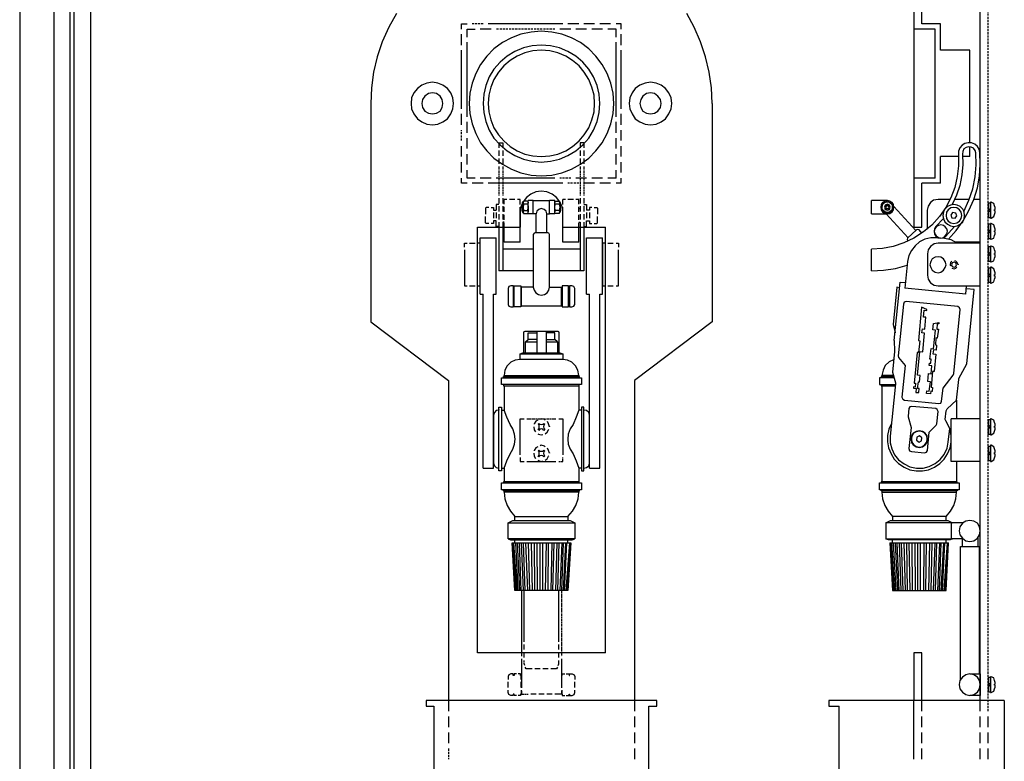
# Model space of a CAD drawing. Header units: millimetres. Extents: x 104 to 1497, y 83 to 1159.
# Tile 2 of 6: x 104 to 692, y 443 to 886. Entities that reach past the tile are written whole.
import ezdxf

# ---------------------------------------------------------------- set-up
doc = ezdxf.new("R2010")
doc.units = ezdxf.units.MM
doc.header["$MEASUREMENT"] = 0
for name, pattern in [('0.592667 0.338667', [0.931333, 0.592667, -0.338667]), ('0.635 0.296333', [0.931333, 0.635, -0.296333]), ('1.22767 0.635', [1.862667, 1.227667, -0.635])]:
    doc.linetypes.add(name, pattern=pattern)
doc.layers.add('Default', color=18, linetype='Continuous', true_color=0x000000)

msp = doc.modelspace()

# ---------------------------------------------------------------- linework, layer by layer
at = {"layer": 'Default', "color": 7, "lineweight": 25}
for points in [[(104.12, 1159.4), (104.12, 83.38)], [(124.56, 1107.65), (124.56, 137.75)], [(134.13, 1107.65), (134.13, 137.75)], [(136.52, 1107.65), (136.52, 137.75)], [(146.31, 1107.65), (146.31, 137.75)], [(638, 938.24), (638, 762.31), (642.78, 762.31), (642.78, 788.63)], [(642.78, 883.88), (642.78, 934.98)], [(677.57, 473.3), (677.57, 934.98)], [(328.98, 889.96), (324.41, 881.7), (320.5, 873), (317.45, 864.09), (315.28, 854.95), (314.19, 845.6), (313.75, 836.25)], [(517.52, 836.25), (517.08, 845.6), (515.78, 854.95), (513.61, 864.09), (510.56, 873), (506.86, 881.7), (502.3, 889.96)], [(367.9, 880.61), (367.9, 883.88), (371.17, 883.88)], [(428.36, 883.88), (383.78, 883.88)], [(437.93, 883.88), (431.4, 883.88)], [(447.28, 883.88), (440.97, 883.88)], [(456.85, 883.88), (450.54, 883.88)], [(463.15, 883.88), (460.11, 883.88)], [(463.15, 880.61), (463.15, 883.88)], [(653.87, 883.88), (642.78, 883.88)], [(653.87, 868), (653.87, 883.88)], [(367.9, 871.04), (367.9, 877.57)], [(371.17, 875.83), (371.17, 880.61), (375.95, 880.61)], [(385.52, 880.61), (378.99, 880.61)], [(433.14, 880.61), (426.62, 880.61)], [(442.49, 880.61), (436.19, 880.61)], [(452.06, 880.61), (445.76, 880.61)], [(460.11, 880.61), (455.32, 880.61)], [(460.11, 875.83), (460.11, 880.61)], [(463.15, 871.04), (463.15, 877.57)], [(650.61, 880.61), (638, 880.61)], [(650.61, 791.67), (650.61, 880.61)], [(371.17, 828.2), (371.17, 872.78)], [(460.11, 828.2), (460.11, 872.78)], [(367.9, 832.99), (367.9, 868)], [(463.15, 832.99), (463.15, 868)], [(671.27, 868), (653.87, 868)], [(671.27, 812.76), (671.27, 868)], [(313.75, 836.25), (313.75, 705.77), (360.07, 670.76)], [(517.52, 836.25), (517.52, 705.77), (471.2, 670.76)], [(367.9, 823.42), (367.9, 829.94)], [(463.15, 823.42), (463.15, 829.94)], [(371.17, 818.64), (371.17, 825.16)], [(460.11, 818.64), (460.11, 825.16)], [(463.15, 814.07), (463.15, 820.38)], [(371.17, 809.28), (371.17, 815.59)], [(390.08, 812.76), (392.48, 812.76)], [(390.08, 812.76), (390.08, 809.72)], [(392.48, 812.76), (392.48, 809.72)], [(440.97, 812.76), (438.8, 812.76)], [(438.8, 812.76), (438.8, 809.72)], [(440.97, 812.76), (440.97, 809.72)], [(460.11, 809.28), (460.11, 815.59)], [(658.65, 755.14), (663.22, 760.35), (667.35, 766.23), (670.83, 772.32), (673.66, 778.84), (675.83, 785.8), (677.14, 792.76), (677.57, 799.72), (677.36, 806.89), (676.92, 808.85), (675.83, 810.59), (674.31, 811.89), (672.36, 812.76), (670.4, 812.76), (668.44, 812.33), (666.7, 811.24), (665.4, 809.72), (664.53, 807.76), (664.53, 805.81), (664.53, 799.06), (663.87, 792.54), (662.35, 786.02), (659.96, 779.93), (656.92, 774.06), (653.22, 768.62), (648.65, 763.62), (643.65, 759.48), (638, 755.79), (631.91, 752.96), (625.6, 750.79), (619.29, 749.7), (612.55, 749.26)], [(367.9, 804.5), (367.9, 810.81)], [(371.17, 799.72), (371.17, 806.02)], [(390.08, 808.2), (390.08, 804.94)], [(392.48, 808.2), (392.48, 804.94)], [(438.8, 808.2), (438.8, 804.94)], [(440.97, 808.2), (440.97, 804.94)], [(460.11, 799.72), (460.11, 806.02)], [(463.15, 804.5), (463.15, 810.81)], [(667.79, 771.66), (670.83, 778.4), (673.23, 785.15), (674.53, 792.32), (675.18, 799.5), (674.96, 806.68), (674.53, 808.2), (673.44, 809.5), (672.14, 810.15), (670.62, 810.37), (669.09, 809.94), (667.79, 809.07), (667.14, 807.54), (666.92, 806.02), (667.14, 799.72), (666.48, 793.63), (665.4, 787.32), (663.44, 781.45), (660.83, 775.79)], [(671.27, 804.5), (671.27, 810.37)], [(367.9, 794.93), (367.9, 801.24)], [(390.08, 803.41), (390.08, 800.15)], [(392.48, 803.41), (392.48, 800.15)], [(438.8, 803.41), (438.8, 800.15)], [(440.97, 803.41), (440.97, 800.15)], [(463.15, 794.93), (463.15, 801.24)], [(664.53, 804.5), (653.87, 804.5)], [(653.87, 788.63), (653.87, 804.5)], [(671.27, 804.5), (666.92, 804.5)], [(371.17, 791.67), (371.17, 796.45)], [(460.11, 791.67), (460.11, 796.45)], [(371.17, 788.63), (367.9, 788.63), (367.9, 791.67)], [(375.95, 791.67), (371.17, 791.67)], [(380.73, 788.63), (374.21, 788.63)], [(385.52, 791.67), (378.99, 791.67)], [(428.36, 788.63), (383.78, 788.63)], [(423.57, 791.67), (388.56, 791.67)], [(442.49, 791.67), (436.19, 791.67)], [(447.28, 788.63), (440.97, 788.63)], [(452.06, 791.67), (445.76, 791.67)], [(456.85, 788.63), (450.54, 788.63)], [(460.11, 791.67), (455.32, 791.67)], [(463.15, 788.63), (460.11, 788.63)], [(463.15, 788.63), (463.15, 791.67)], [(650.61, 791.67), (638, 791.67)], [(653.87, 788.63), (642.78, 788.63)], [(428.36, 762.31), (428.36, 771.01), (427.92, 774.49), (426.62, 777.53), (424.66, 780.14), (422.05, 782.1), (418.79, 783.41), (415.53, 783.84), (412.27, 783.41), (409.22, 782.1), (406.61, 780.14), (404.65, 777.53), (403.35, 774.49), (402.92, 771.01), (402.92, 762.31)], [(390.08, 779.71), (390.08, 776.45)], [(392.48, 779.71), (392.48, 776.45)], [(393.35, 776.01), (393.35, 778.84)], [(394.87, 778.84), (393.35, 778.84)], [(399.65, 778.84), (396.61, 778.84)], [(402.92, 778.84), (401.39, 778.84)], [(402.92, 775.79), (402.92, 778.84)], [(407.48, 776.01), (407.7, 774.27), (407.7, 777.1), (407.7, 777.32), (407.48, 777.97), (407.7, 777.1), (407.48, 777.97), (404.87, 777.97), (404.65, 777.1), (404.65, 777.32), (404.22, 777.32), (404, 776.88), (404, 771.66), (404.22, 771.23), (404.65, 771.01), (404.65, 771.45), (404.65, 777.1), (404.87, 776.01), (404.65, 774.27), (404.87, 772.32), (407.48, 772.32), (407.7, 774.27), (407.7, 771.45), (407.48, 772.32)], [(404.65, 777.32), (404.87, 777.97), (404.65, 777.1)], [(407.7, 777.1), (407.48, 776.01), (404.87, 776.01)], [(410.74, 778.19), (407.7, 778.19)], [(407.7, 770.36), (407.7, 778.19)], [(410.74, 770.36), (410.74, 778.19)], [(410.74, 778.19), (420.31, 778.19)], [(410.74, 771.01), (410.74, 777.32)], [(420.31, 770.36), (420.31, 778.19)], [(423.57, 778.19), (420.31, 778.19)], [(420.31, 771.01), (420.31, 777.32)], [(423.57, 770.36), (423.57, 778.19)], [(426.18, 776.01), (426.62, 774.27), (426.18, 772.32), (423.79, 772.32), (423.57, 774.27), (423.57, 777.1), (423.57, 777.32), (423.79, 777.97), (423.57, 777.1), (423.79, 777.97), (426.18, 777.97), (426.62, 777.1), (426.18, 776.01), (423.79, 776.01)], [(423.79, 772.32), (423.57, 771.45), (423.57, 774.27), (423.79, 776.01), (423.57, 777.1)], [(426.62, 777.32), (426.18, 777.97), (426.62, 777.1)], [(426.62, 771.45), (426.18, 770.58), (426.62, 771.01), (426.84, 771.23), (427.05, 771.66), (427.05, 776.88), (426.84, 777.32), (426.62, 777.32), (426.62, 777.1), (426.62, 771.45), (426.18, 772.32)], [(428.36, 775.79), (428.36, 778.84)], [(429.88, 778.84), (428.36, 778.84)], [(434.67, 778.84), (431.4, 778.84)], [(437.93, 778.84), (436.19, 778.84)], [(437.93, 776.01), (437.93, 778.84)], [(438.8, 779.71), (438.8, 776.45)], [(440.97, 779.71), (440.97, 776.45)], [(612.55, 770.36), (612.55, 778.19)], [(612.55, 770.36), (622.12, 770.36), (623.64, 770.58), (624.95, 771.45), (625.82, 772.75), (626.04, 774.27), (625.82, 775.79), (624.95, 777.1), (623.64, 777.97), (622.12, 778.19), (612.55, 778.19)], [(652.35, 778.84), (649.74, 778.4), (647.78, 777.1), (646.48, 774.93), (645.82, 772.53), (645.82, 761.22)], [(659.52, 778.84), (652.35, 778.84)], [(671.05, 778.84), (662.35, 778.84)], [(677.57, 778.84), (673.66, 778.84)], [(384.21, 774.06), (382.69, 774.06), (382.26, 773.62), (382.26, 770.14)], [(385.52, 774.06), (387.04, 774.06), (387.04, 772.53), (388.56, 772.53)], [(387.04, 771.01), (387.04, 767.75)], [(390.08, 775.79), (388.56, 775.79), (388.56, 772.53)], [(388.56, 771.01), (388.56, 767.75)], [(390.08, 774.93), (390.08, 771.66)], [(390.08, 770.14), (390.08, 766.88)], [(392.48, 774.93), (392.48, 771.66)], [(393.35, 773.4), (392.48, 773.4)], [(392.48, 770.14), (392.48, 766.88)], [(393.35, 771.45), (393.35, 774.49)], [(402.92, 753.4), (402.92, 774.27)], [(404.87, 772.32), (404.65, 771.45), (404.87, 770.58), (404.65, 771.01)], [(404.65, 771.45), (404.87, 770.58), (407.48, 770.58), (407.7, 771.01), (407.7, 771.45)], [(410.74, 770.36), (407.7, 770.36)], [(412.48, 759.05), (412.48, 770.36), (410.74, 770.36)], [(418.79, 770.36), (418.36, 771.88), (417.27, 772.97), (415.53, 773.4), (414.01, 772.97), (412.92, 771.88), (412.48, 770.36)], [(418.79, 759.05), (418.79, 770.36), (420.31, 770.36)], [(423.57, 770.36), (420.31, 770.36)], [(426.62, 771.01), (426.62, 771.45), (426.18, 770.58), (423.79, 770.58), (423.57, 771.01), (423.57, 771.45)], [(428.36, 753.4), (428.36, 774.27)], [(437.93, 771.45), (437.93, 774.49)], [(437.93, 773.4), (438.8, 773.4)], [(438.8, 774.93), (438.8, 771.66)], [(438.8, 770.14), (438.8, 766.88)], [(440.97, 775.79), (442.49, 775.79), (442.49, 772.53)], [(440.97, 774.93), (440.97, 771.66)], [(440.97, 770.14), (440.97, 766.88)], [(445.76, 774.06), (444.23, 774.06), (444.23, 772.53), (442.49, 772.53)], [(442.49, 771.01), (442.49, 767.75)], [(444.23, 771.01), (444.23, 767.75)], [(447.06, 774.06), (448.58, 774.06), (449.02, 773.62), (449.02, 770.14)], [(621.47, 770.36), (634.52, 756.01)], [(626.04, 774.71), (639.08, 760.35)], [(682.36, 773.62), (683.66, 772.53)], [(682.36, 772.53), (683.66, 771.45)], [(384.21, 764.49), (382.69, 764.49), (382.26, 764.92), (382.26, 768.62)], [(388.56, 766.23), (387.04, 766.23), (387.04, 764.49), (385.52, 764.49)], [(390.08, 762.75), (388.56, 762.75), (388.56, 766.23)], [(390.08, 765.36), (390.08, 736.22)], [(392.48, 765.36), (392.48, 736.22)], [(393.35, 765.36), (392.48, 765.36)], [(393.35, 766.66), (393.35, 769.71)], [(393.35, 753.4), (393.35, 764.92)], [(437.93, 766.66), (437.93, 769.71)], [(437.93, 765.36), (438.8, 765.36)], [(437.93, 753.4), (437.93, 764.92)], [(438.8, 765.36), (438.8, 736.22)], [(440.97, 762.75), (442.49, 762.75), (442.49, 766.23)], [(440.97, 765.36), (440.97, 736.22)], [(442.49, 766.23), (444.23, 766.23), (444.23, 764.49), (445.76, 764.49)], [(447.06, 764.49), (448.58, 764.49), (449.02, 764.92), (449.02, 768.62)], [(655.61, 767.53), (651.04, 762.75), (650.17, 761.44), (649.96, 759.92), (650.17, 758.18), (651.04, 756.88), (652.35, 756.01), (654.09, 755.79), (655.61, 756.01), (656.92, 756.88), (662.13, 762.75)], [(686.49, 761.22), (686.06, 762.31), (685.62, 763.83), (684.1, 764.49), (683.66, 764.49)], [(683.66, 764.49), (683.66, 755.14)], [(377.47, 762.31), (402.92, 762.31)], [(453.8, 508.09), (377.47, 508.09), (377.47, 762.31)], [(420.31, 726.43), (420.31, 757.96), (420.09, 758.83), (419.44, 759.05), (411.83, 759.05), (411.18, 758.83), (410.74, 757.96), (410.74, 726.43), (403.79, 726.43)], [(428.36, 762.31), (453.8, 762.31)], [(453.8, 508.09), (453.8, 762.31)], [(642.78, 758.83), (641.04, 760.79), (640.39, 761.01), (639.52, 760.79), (634.08, 755.79), (633.86, 754.92), (634.08, 754.27), (634.3, 754.05)], [(682.36, 761.01), (683.66, 759.92)], [(682.36, 759.92), (683.66, 758.62)], [(686.06, 757.31), (686.49, 758.4), (686.49, 759.48), (686.06, 759.48), (686.06, 760.14), (686.49, 760.14), (686.49, 761.22)], [(369.64, 750.35), (369.64, 752.74), (371.17, 752.74)], [(372.69, 752.74), (375.95, 752.74)], [(377.47, 727.3), (378.99, 727.3), (378.99, 752.74), (377.47, 752.74)], [(378.99, 756.01), (388.56, 756.01)], [(378.99, 722.3), (378.99, 756.01)], [(388.56, 722.3), (388.56, 756.01)], [(402.92, 753.4), (393.35, 753.4)], [(437.93, 753.4), (428.36, 753.4)], [(442.49, 756.01), (452.06, 756.01)], [(442.49, 722.3), (442.49, 756.01)], [(452.06, 722.3), (452.06, 756.01)], [(453.8, 752.74), (452.06, 752.74), (452.06, 727.3), (453.8, 727.3)], [(455.32, 752.74), (458.37, 752.74)], [(460.11, 752.74), (461.63, 752.74), (461.63, 750.35)], [(663.87, 752.74), (660.18, 754.7), (656.26, 755.57), (651.48, 756.01), (648, 756.01), (644.52, 755.14), (641.26, 753.61), (638.65, 751.22), (636.47, 748.39), (634.95, 745.35), (634.08, 741.87), (632.56, 726)], [(677.57, 753.4), (662.79, 753.4)], [(683.66, 755.14), (684.1, 755.14), (685.62, 755.79), (686.06, 757.31)], [(369.64, 748.83), (369.64, 727.3), (371.17, 727.3)], [(410.74, 749.26), (392.48, 749.26)], [(438.8, 749.26), (420.31, 749.26)], [(460.11, 727.3), (461.63, 727.3), (461.63, 748.83)], [(612.55, 736.22), (612.55, 749.26)], [(682.36, 747.52), (683.66, 746.44)], [(660.61, 742.09), (659.74, 741.22), (659.52, 739.91), (659.74, 739.26)], [(664.31, 740.13), (664.31, 739.91), (663.87, 741.22), (663, 742.09), (662.35, 742.31)], [(682.36, 746.44), (683.66, 745.13)], [(410.74, 736.22), (390.08, 736.22)], [(440.97, 736.22), (420.31, 736.22)], [(612.55, 736.22), (619.73, 736.65), (626.9, 737.74), (633.86, 739.7)], [(660.61, 737.96), (661.92, 737.52), (663, 737.96), (663.66, 738.39)], [(682.36, 734.91), (683.66, 733.61)], [(626.25, 694.68), (629.73, 729.47), (632.99, 729.26)], [(682.36, 733.61), (683.66, 732.52)], [(372.69, 727.3), (375.95, 727.3)], [(399.22, 726.43), (399, 726.43)], [(403.35, 715.34), (403.79, 715.34), (403.79, 726.43), (403.35, 726.43)], [(410.74, 726.43), (411.18, 724.69), (412.27, 723.17), (413.79, 722.08), (415.53, 721.65), (417.49, 722.08), (419.01, 723.17), (420.09, 724.69), (420.31, 726.43), (427.49, 726.43)], [(427.92, 715.34), (427.49, 715.34), (427.49, 726.43), (427.92, 726.43)], [(431.84, 726.43), (432.27, 726.43)], [(455.32, 727.3), (458.37, 727.3)], [(629.51, 726.21), (627.77, 726.43), (625.6, 704.25), (626.69, 699.68), (626.69, 699.25)], [(668.88, 722.3), (632.56, 726)], [(658.44, 634.01), (659.31, 642.05), (656.92, 646.62), (656.7, 647.49), (657.13, 652.71), (657.79, 653.8), (663.44, 659.02), (664.74, 671.41), (664.74, 672.06), (669.53, 680.76), (673.88, 725.13), (669.31, 725.56)], [(668.88, 722.3), (669.31, 727.3)], [(378.99, 722.3), (380.73, 722.3)], [(380.73, 618.35), (380.73, 722.3)], [(387.04, 722.3), (388.56, 722.3)], [(387.04, 618.35), (387.04, 722.3)], [(442.49, 722.3), (444.23, 722.3)], [(444.23, 618.35), (444.23, 722.3)], [(450.54, 722.3), (452.06, 722.3)], [(450.54, 618.35), (450.54, 722.3)], [(399.22, 715.34), (399, 715.34)], [(403.79, 715.34), (427.49, 715.34)], [(431.84, 715.34), (432.27, 715.34)], [(642.56, 714.47), (640.61, 694.68), (641.48, 694.46), (640.61, 687.5), (639.95, 687.5), (638.21, 669.24), (638.87, 669.24), (638.65, 666.84), (637.78, 667.06), (637.78, 666.19), (639.3, 665.97), (639.08, 663.58), (640.82, 663.58), (641.04, 665.97), (640.17, 665.97), (640.61, 669.89), (641.26, 669.89), (641.69, 673.8), (640.17, 674.02), (641.48, 688.16), (643.21, 687.94), (644.3, 699.03), (642.78, 699.25), (643, 701.64), (644.52, 701.42), (645.17, 708.6), (643.65, 708.6), (644.08, 712.73), (645.61, 712.51)], [(645.61, 712.51), (645.61, 713.16), (642.56, 714.47)], [(426.18, 687.29), (426.18, 699.25), (425.97, 699.9), (425.53, 700.12), (405.74, 700.12), (405.09, 699.9), (404.87, 699.25), (404.87, 687.29)], [(412.92, 700.12), (412.92, 687.29)], [(418.36, 700.12), (418.36, 687.29)], [(406.18, 693.81), (407.7, 695.33)], [(406.18, 687.29), (406.18, 693.81), (412.92, 693.81)], [(412.92, 695.33), (407.7, 695.33), (407.7, 699.25), (412.92, 699.25)], [(418.36, 695.33), (423.57, 695.33), (423.57, 699.25), (418.36, 699.25)], [(418.36, 693.81), (425.1, 693.81), (425.1, 687.29)], [(425.1, 693.81), (423.57, 695.33)], [(626.25, 694.68), (626.47, 688.37), (626.47, 688.16)], [(626.47, 688.16), (625.17, 675.76)], [(402.92, 683.37), (399.87, 682.94), (397.26, 681.63), (395.09, 679.46), (393.78, 676.85), (393.35, 673.8)], [(402.92, 686.63), (404.44, 687.29), (426.62, 687.29), (428.36, 686.63), (428.36, 683.37), (402.92, 683.37), (402.92, 686.63), (428.36, 686.63)], [(437.93, 673.8), (437.27, 676.85), (435.97, 679.46), (433.8, 681.63), (431.19, 682.94), (428.36, 683.37)], [(625.82, 683.15), (623.21, 681.85), (620.82, 679.68), (619.51, 676.85), (618.86, 673.8)], [(360.07, 670.76), (360.07, 473.3)], [(392.91, 672.28), (392.91, 673.15), (438.14, 673.15), (438.14, 672.28)], [(393.35, 673.15), (393.35, 673.8), (437.93, 673.8), (437.93, 673.15)], [(471.2, 670.76), (471.2, 473.3)], [(626.04, 672.28), (617.34, 672.28), (617.34, 668.37), (626.9, 668.37)], [(625.82, 673.15), (618.42, 673.15), (618.42, 672.28)], [(625.6, 673.8), (618.86, 673.8), (618.86, 673.15)], [(625.17, 675.76), (626.9, 669.45), (626.9, 668.8)], [(392.91, 668.37), (392.91, 667.5), (438.14, 667.5), (438.14, 668.37)], [(393.35, 667.5), (393.35, 653.14)], [(437.93, 667.5), (437.93, 653.14)], [(618.42, 668.37), (618.42, 667.5), (626.69, 667.5)], [(618.86, 667.5), (618.86, 610.3)], [(626.9, 668.8), (623.86, 637.49)], [(663.44, 659.02), (663.44, 647.93)], [(390.08, 653.36), (390.08, 653.14), (388.56, 652.93), (387.48, 651.62), (387.04, 650.1), (387.04, 621.39), (387.48, 619.87), (388.56, 618.78), (390.08, 618.35), (390.08, 618.57)], [(391.82, 653.14), (393.35, 653.14)], [(393.35, 618.35), (394.87, 622.7), (396.83, 627.05), (398.57, 629.66), (399.44, 632.7), (399.87, 635.75), (399.44, 638.79), (398.57, 641.84), (396.83, 644.45), (394.87, 648.79), (393.35, 653.14)], [(437.93, 653.14), (436.4, 648.79), (434.45, 644.45), (432.71, 641.84), (431.62, 638.79), (431.4, 635.75), (431.62, 632.7), (432.71, 629.66), (434.45, 627.05), (436.4, 622.7), (437.93, 618.35)], [(439.45, 653.14), (437.93, 653.14)], [(440.97, 618.57), (440.97, 618.35), (442.49, 618.78), (443.8, 619.87), (444.23, 621.39), (444.23, 650.1), (443.8, 651.62), (442.49, 652.93), (440.97, 653.14), (440.97, 653.36)], [(402.92, 626.4), (402.92, 647.93), (405.31, 647.93)], [(413.35, 647.06), (412.27, 646.4), (411.18, 644.88), (411.18, 644.66)], [(417.92, 647.06), (417.49, 647.49), (415.53, 647.93), (414.88, 647.71)], [(425.97, 647.93), (428.36, 647.93), (428.36, 626.4)], [(660.18, 622.48), (660.18, 647.93)], [(677.57, 647.93), (660.18, 647.93)], [(677.57, 622.48), (677.57, 647.93)], [(410.96, 643.14), (411.18, 641.4), (412.05, 640.1)], [(417.92, 639.01), (419.01, 639.88), (419.88, 641.4), (420.09, 641.62)], [(420.31, 643.36), (420.31, 643.14), (419.88, 644.88), (419.23, 646.19)], [(624.51, 645.1), (622.99, 641.62), (622.12, 637.92), (622.12, 634.22), (622.77, 630.53), (624.3, 627.05), (626.25, 623.79), (628.86, 621.18), (632.12, 619), (635.6, 617.48), (639.3, 616.83), (643, 616.83), (646.69, 617.48), (650.17, 619), (653.44, 621.18), (656.05, 623.79), (658, 627.05), (659.52, 630.53), (660.18, 634.22), (660.18, 637.92), (659.31, 641.62)], [(682.36, 644.23), (683.66, 643.14)], [(682.36, 643.14), (683.66, 642.05)], [(413.35, 639.01), (413.79, 638.79), (415.53, 638.36), (416.4, 638.57)], [(623.86, 637.49), (623.86, 633.57), (624.73, 629.88), (626.47, 626.4), (628.86, 623.35), (632.12, 620.96), (635.6, 619.22), (639.52, 618.35), (643.43, 618.35), (647.13, 619.44), (650.61, 621.18), (653.65, 623.57), (656.05, 626.61), (657.79, 630.31), (658.44, 634.01)], [(413.35, 631.18), (412.27, 630.53), (411.18, 629.01), (411.18, 628.79)], [(417.92, 631.18), (417.49, 631.62), (415.53, 632.05), (414.88, 631.83)], [(420.31, 627.48), (420.31, 627.27), (419.88, 629.01), (419.23, 630.31)], [(402.92, 624.87), (402.92, 622.48), (405.31, 622.48)], [(410.96, 627.27), (411.18, 625.53), (412.05, 624.22)], [(413.35, 623.13), (413.79, 622.92), (415.53, 622.48), (416.4, 622.7)], [(417.92, 623.13), (419.01, 624), (419.88, 625.53), (420.09, 625.74)], [(682.36, 628.35), (683.66, 627.27)], [(682.36, 627.27), (683.66, 626.18)], [(380.73, 618.35), (387.04, 618.35)], [(391.82, 618.35), (393.35, 618.35)], [(393.35, 618.35), (393.35, 610.3)], [(406.83, 622.48), (424.23, 622.48)], [(439.45, 618.35), (437.93, 618.35)], [(437.93, 618.35), (437.93, 610.3)], [(444.23, 618.35), (450.54, 618.35)], [(677.57, 622.48), (660.18, 622.48)], [(663.44, 622.48), (663.44, 610.3)], [(438.14, 609.65), (438.14, 610.3), (392.91, 610.3), (392.91, 609.65)], [(438.14, 605.52), (438.14, 604.87), (392.91, 604.87), (392.91, 605.52)], [(663.87, 609.65), (663.87, 610.3), (618.42, 610.3), (618.42, 609.65)], [(663.87, 605.52), (663.87, 604.87), (618.42, 604.87), (618.42, 605.52)], [(437.93, 604.87), (437.93, 604), (393.35, 604), (393.35, 604.87)], [(393.35, 604), (393.78, 600.08), (395.09, 596.17), (397.04, 592.69), (399.65, 589.64)], [(431.4, 589.64), (434.23, 592.69), (436.19, 596.17), (437.49, 600.08), (437.93, 604)], [(618.86, 604.87), (618.86, 604), (663.44, 604)], [(618.86, 604), (619.29, 600.08), (620.6, 596.17), (622.56, 592.69), (625.17, 589.64), (625.17, 587.25)], [(657.13, 589.64), (659.74, 592.69), (661.7, 596.17), (663, 600.08), (663.44, 604), (663.44, 604.87)], [(399.65, 587.25), (399.65, 589.64), (431.4, 589.64), (431.4, 587.25)], [(657.13, 587.25), (657.13, 589.64), (625.17, 589.64)], [(395.74, 585.73), (398.57, 587.25), (432.71, 587.25), (435.54, 585.73)], [(621.25, 585.73), (624.08, 587.25), (658.22, 587.25), (661.05, 585.73), (621.25, 585.73), (621.25, 576.16), (661.05, 576.16), (659.52, 575.51), (622.77, 575.51), (621.25, 576.16)], [(667.14, 585.73), (660.39, 585.73)], [(660.39, 576.16), (660.39, 585.73)], [(395.74, 576.16), (397.04, 575.51), (434.01, 575.51), (435.54, 576.16)], [(666.7, 576.16), (660.39, 576.16)], [(666.7, 576.81), (666.7, 571.59)], [(676.05, 576.81), (676.05, 571.59)], [(400.09, 545.28), (398.13, 573.77)], [(400.52, 545.28), (398.57, 573.77)], [(399, 573.77), (400.96, 545.28)], [(399.65, 573.77), (399.65, 575.51)], [(401.61, 545.28), (400.31, 573.77)], [(401.18, 573.77), (402.48, 545.28)], [(403.57, 545.28), (402.48, 573.77)], [(403.57, 573.77), (404.65, 545.28)], [(405.96, 545.28), (404.87, 573.77)], [(406.18, 573.77), (407.26, 545.28)], [(408.57, 545.28), (407.92, 573.77)], [(409.44, 573.77), (410.09, 545.28)], [(411.61, 545.28), (411.4, 573.77)], [(412.92, 573.77), (413.14, 545.28)], [(414.88, 545.28), (414.88, 573.77)], [(416.4, 545.28), (416.4, 573.77)], [(418.36, 573.77), (417.92, 545.28)], [(419.66, 545.28), (419.88, 573.77)], [(421.83, 573.77), (421.18, 545.28)], [(422.49, 545.28), (423.14, 573.77)], [(424.88, 573.77), (424.01, 545.28)], [(425.31, 545.28), (426.18, 573.77)], [(427.71, 573.77), (426.62, 545.28)], [(427.71, 545.28), (428.79, 573.77)], [(429.88, 573.77), (428.58, 545.28)], [(429.45, 545.28), (430.75, 573.77)], [(432.27, 573.77), (430.1, 545.28)], [(430.75, 545.28), (432.71, 573.77)], [(431.19, 545.28), (432.93, 573.77)], [(431.4, 573.77), (431.4, 575.51)], [(623.64, 573.77), (658.65, 573.77)], [(623.64, 573.77), (625.17, 545.28), (657.13, 545.28), (658.65, 573.77)], [(625.6, 545.28), (623.86, 573.77)], [(626.04, 545.28), (624.08, 573.77)], [(624.51, 573.77), (626.47, 545.28)], [(625.17, 573.77), (625.17, 575.51)], [(627.34, 545.28), (625.82, 573.77)], [(626.69, 573.77), (628.21, 545.28)], [(629.08, 545.28), (627.99, 573.77)], [(629.08, 573.77), (630.17, 545.28)], [(631.47, 545.28), (630.6, 573.77)], [(631.91, 573.77), (632.78, 545.28)], [(634.08, 545.28), (633.65, 573.77)], [(634.95, 573.77), (635.6, 545.28)], [(637.13, 545.28), (636.91, 573.77)], [(638.43, 573.77), (638.65, 545.28)], [(640.39, 545.28), (640.39, 573.77)], [(641.91, 545.28), (641.91, 573.77)], [(643.87, 573.77), (643.65, 545.28)], [(645.17, 545.28), (645.39, 573.77)], [(647.35, 573.77), (646.69, 545.28)], [(648.22, 545.28), (648.87, 573.77)], [(650.39, 573.77), (649.52, 545.28)], [(650.83, 545.28), (651.7, 573.77)], [(653.22, 573.77), (652.13, 545.28)], [(653.22, 545.28), (654.31, 573.77)], [(655.61, 573.77), (654.09, 545.28)], [(654.96, 545.28), (656.48, 573.77)], [(657.79, 573.77), (655.83, 545.28)], [(656.26, 545.28), (658.22, 573.77)], [(656.7, 545.28), (658.44, 573.77)], [(657.13, 573.77), (657.13, 575.51)], [(665.83, 492.22), (665.83, 571.59), (676.92, 571.59), (676.92, 495.48)], [(403.79, 545.28), (403.79, 506.14)], [(405.31, 514.62), (405.31, 545.28)], [(425.97, 514.62), (425.97, 545.28)], [(405.31, 510.05), (405.31, 513.1)], [(425.97, 510.05), (425.97, 513.1)], [(425.97, 505.27), (425.97, 508.31)], [(638, 508.09), (638, 479.61)], [(642.78, 473.3), (642.78, 508.09), (638, 508.09)], [(403.79, 504.62), (403.79, 487.22)], [(425.53, 500.48), (425.97, 501.57), (425.97, 503.53)], [(427.49, 504.62), (427.49, 487.22)], [(400.74, 495.48), (399.22, 495.48), (399.22, 494.61), (398.78, 494.61), (398.78, 495.48), (397.26, 495.48), (396.17, 495.05), (395.74, 493.96), (395.74, 492.22)], [(403.57, 492.22), (403.57, 494.61), (403.13, 494.61), (403.13, 495.48), (401.61, 495.48)], [(410.09, 498.53), (406.39, 498.53), (405.96, 499.61)], [(414.88, 498.53), (411.61, 498.53)], [(419.66, 498.53), (416.4, 498.53)], [(425.1, 499.61), (424.66, 498.53), (421.18, 498.53)], [(427.71, 492.22), (427.71, 494.61), (427.92, 494.61), (427.92, 495.48), (429.66, 495.48)], [(430.32, 495.48), (432.06, 495.48), (432.06, 494.61), (432.27, 494.61), (432.27, 495.48), (434.01, 495.48), (435.1, 495.05), (435.54, 493.96), (435.54, 492.22)], [(671.27, 495.48), (677.57, 495.48), (677.57, 482.65), (671.27, 482.65)], [(395.74, 487.44), (395.74, 490.7)], [(403.57, 487.44), (403.57, 490.7)], [(427.71, 487.44), (427.71, 490.7)], [(435.54, 487.44), (435.54, 490.7)], [(682.36, 490.26), (683.66, 489.18)], [(682.36, 489.18), (683.66, 487.87)], [(400.74, 482.65), (399.22, 482.65), (399.22, 483.52), (398.78, 483.52), (398.78, 482.65), (397.26, 482.65), (396.17, 483.3), (395.74, 484.39), (395.74, 485.91)], [(403.57, 485.91), (403.57, 483.52), (403.13, 483.52), (403.13, 482.65), (401.61, 482.65)], [(412.48, 483.52), (409.22, 483.52)], [(417.27, 483.52), (414.01, 483.52)], [(422.05, 483.52), (418.79, 483.52)], [(427.49, 485.48), (427.49, 483.52), (423.57, 483.52)], [(427.71, 485.91), (427.71, 483.52), (427.92, 483.52), (427.92, 482.65), (429.66, 482.65)], [(430.32, 482.65), (432.06, 482.65), (432.06, 483.52), (432.27, 483.52), (432.27, 482.65), (434.01, 482.65), (435.1, 483.3), (435.54, 484.39), (435.54, 485.91)], [(691.93, 479.61), (587.11, 479.61), (587.11, 476.34), (593.42, 476.34)], [(691.93, 479.61), (691.93, 321.51), (653.87, 321.51), (653.87, 269.32), (628.43, 269.32), (628.43, 372.18), (593.42, 422.2), (593.42, 476.34)], [(638, 444.59), (638, 479.61)], [(360.07, 470.04), (360.07, 463.73)], [(471.2, 470.04), (471.2, 463.73)], [(642.78, 463.73), (642.78, 470.04)], [(677.57, 463.73), (677.57, 470.04)], [(682.36, 463.73), (682.36, 470.04)], [(360.07, 460.47), (360.07, 454.16)], [(471.2, 460.47), (471.2, 454.16)], [(642.78, 454.16), (642.78, 460.47)], [(677.57, 454.16), (677.57, 460.47)], [(682.36, 454.16), (682.36, 460.47)], [(471.2, 450.9), (471.2, 444.59)], [(642.78, 444.59), (642.78, 450.9)], [(677.57, 444.59), (677.57, 450.9)], [(682.36, 444.59), (682.36, 450.9)]]:
    msp.add_lwpolyline(points, dxfattribs=at)
at = {"layer": 'Default', "color": 7, "linetype": '1.22767 0.635', "lineweight": 25}
for points in [[(682.36, 473.3), (682.36, 938.24)], [(380.73, 883.88), (374.21, 883.88)], [(423.57, 880.61), (388.56, 880.61)], [(367.9, 814.07), (367.9, 820.38)], [(433.14, 791.67), (426.62, 791.67)], [(437.93, 788.63), (431.4, 788.63)], [(360.07, 450.9), (360.07, 444.59)]]:
    msp.add_lwpolyline(points, dxfattribs=at)
at = {"layer": 'Default', "color": 7, "lineweight": 25}
for points in [[(458.8, 836.25), (458.37, 842.34), (457.06, 848.43), (454.89, 854.08), (451.84, 859.52), (448.15, 864.52), (443.8, 868.87), (439.01, 872.57), (433.58, 875.39), (427.71, 877.57), (421.83, 878.87), (415.53, 879.31), (409.44, 878.87), (403.35, 877.57), (397.7, 875.39), (392.26, 872.57), (387.26, 868.87), (382.91, 864.52), (379.21, 859.52), (376.38, 854.08), (374.21, 848.43), (372.9, 842.34), (372.47, 836.25), (372.9, 830.16), (374.21, 824.07), (376.38, 818.2), (379.21, 812.76), (382.91, 807.98), (387.26, 803.63), (392.26, 799.93), (397.7, 796.89), (403.35, 794.71), (409.44, 793.41), (415.53, 792.97), (421.83, 793.41), (427.71, 794.71), (433.58, 796.89), (439.01, 799.93), (443.8, 803.63), (448.15, 807.98), (451.84, 812.76), (454.89, 818.2), (457.06, 824.07), (458.37, 830.16)], [(450.54, 836.25), (450.11, 841.69), (448.8, 846.91), (446.63, 852.13), (443.8, 856.69), (440.32, 860.82), (436.19, 864.52), (431.4, 867.35), (426.4, 869.52), (420.96, 870.61), (415.53, 871.04), (410.09, 870.61), (404.87, 869.52), (399.65, 867.35), (395.09, 864.52), (390.95, 860.82), (387.26, 856.69), (384.43, 852.13), (382.47, 846.91), (381.17, 841.69), (380.73, 836.25), (381.17, 830.81), (382.47, 825.38), (384.43, 820.38), (387.26, 815.59), (390.95, 811.46), (395.09, 807.98), (399.65, 805.15), (404.87, 802.98), (410.09, 801.67), (415.53, 801.24), (420.96, 801.67), (426.4, 802.98), (431.4, 805.15), (436.19, 807.98), (440.32, 811.46), (443.8, 815.59), (446.63, 820.38), (448.8, 825.38), (450.11, 830.81)], [(447.28, 836.25), (447.06, 841.25), (445.76, 846.04), (443.8, 850.6), (441.19, 854.95), (438.14, 858.65), (434.23, 861.91), (430.1, 864.52), (425.31, 866.48), (420.53, 867.57), (415.53, 868), (410.53, 867.57), (405.74, 866.48), (401.18, 864.52), (396.83, 861.91), (393.13, 858.65), (389.87, 854.95), (387.26, 850.6), (385.3, 846.04), (384.21, 841.25), (383.78, 836.25), (384.21, 831.25), (385.3, 826.46), (387.26, 821.68), (389.87, 817.55), (393.13, 813.85), (396.83, 810.59), (401.18, 807.98), (405.74, 806.02), (410.53, 804.94), (415.53, 804.5), (420.53, 804.94), (425.31, 806.02), (430.1, 807.98), (434.23, 810.59), (438.14, 813.85), (441.19, 817.55), (443.8, 821.68), (445.76, 826.46), (447.06, 831.25)], [(363.12, 836.25), (362.68, 839.51), (361.6, 842.56), (359.42, 845.17), (356.81, 847.12), (353.77, 848.43), (350.51, 848.86), (347.24, 848.43), (344.2, 847.12), (341.59, 845.17), (339.42, 842.56), (338.11, 839.51), (337.89, 836.25), (338.11, 832.99), (339.42, 829.94), (341.59, 827.12), (344.2, 825.16), (347.24, 823.85), (350.51, 823.42), (353.77, 823.85), (356.81, 825.16), (359.42, 827.12), (361.6, 829.94), (362.68, 832.99)], [(493.38, 836.25), (492.95, 839.51), (491.64, 842.56), (489.68, 845.17), (487.07, 847.12), (484.03, 848.43), (480.77, 848.86), (477.51, 848.43), (474.24, 847.12), (471.63, 845.17), (469.68, 842.56), (468.37, 839.51), (467.94, 836.25), (468.37, 832.99), (469.68, 829.94), (471.63, 827.12), (474.24, 825.16), (477.51, 823.85), (480.77, 823.42), (484.03, 823.85), (487.07, 825.16), (489.68, 827.12), (491.64, 829.94), (492.95, 832.99)], [(356.81, 836.25), (356.38, 838.64), (355.07, 840.6), (352.9, 842.12), (350.51, 842.56), (348.11, 842.12), (345.94, 840.6), (344.63, 838.64), (344.2, 836.25), (344.63, 833.86), (345.94, 831.68), (348.11, 830.38), (350.51, 829.94), (352.9, 830.38), (355.07, 831.68), (356.38, 833.86)], [(487.07, 836.25), (486.64, 838.64), (485.12, 840.6), (483.16, 842.12), (480.77, 842.56), (478.38, 842.12), (476.2, 840.6), (474.9, 838.64), (474.24, 836.25), (474.9, 833.86), (476.2, 831.68), (478.38, 830.38), (480.77, 829.94), (483.16, 830.38), (485.12, 831.68), (486.64, 833.86)], [(626.04, 774.27), (625.82, 775.79), (624.95, 777.1), (623.64, 777.97), (622.12, 778.19), (620.6, 777.97), (619.29, 777.1), (618.42, 775.79), (618.21, 774.27), (618.42, 772.75), (619.29, 771.45), (620.6, 770.58), (622.12, 770.36), (623.64, 770.58), (624.95, 771.45), (625.82, 772.75)], [(619.29, 772.75), (618.86, 774.27), (618.86, 776.01), (620.6, 777.1), (622.12, 777.97), (623.64, 777.1), (624.95, 775.79), (625.17, 774.27), (625.17, 776.01), (623.64, 777.1), (622.12, 777.32), (620.6, 777.1), (619.29, 775.79), (618.86, 774.27), (618.86, 772.32), (620.6, 771.45)], [(623.86, 774.27), (623.43, 775.58), (622.12, 776.01), (620.82, 775.58), (620.38, 774.27), (620.82, 772.97), (622.12, 772.53), (623.43, 772.97)], [(682.36, 776.66), (682.36, 768.18), (683.66, 768.18), (683.66, 776.66)], [(686.49, 772.97), (686.49, 774.06), (686.06, 775.14), (685.62, 776.45), (684.1, 777.32), (683.66, 777.32), (683.66, 767.75), (684.1, 767.75), (685.62, 768.62), (686.06, 769.92), (686.49, 771.01), (686.49, 772.1), (686.06, 772.1), (686.06, 772.97)], [(623.64, 774.27), (623.21, 775.36), (622.12, 775.79), (621.03, 775.36), (620.6, 774.27), (621.03, 773.19), (622.12, 772.75), (623.21, 773.19)], [(623.64, 774.27), (623.21, 775.36), (622.12, 775.79), (621.03, 775.36), (620.6, 774.27), (621.03, 773.19), (622.12, 772.75), (623.21, 773.19)], [(624.95, 772.75), (623.64, 771.45), (622.12, 771.01), (620.6, 771.45), (622.12, 770.58), (623.64, 771.45), (625.17, 772.32), (625.17, 774.27)], [(622.99, 774.27), (622.77, 774.93), (622.12, 775.14), (621.47, 774.93), (621.25, 774.27), (621.47, 773.62), (622.12, 773.4), (622.77, 773.62)], [(668.22, 769.27), (668.01, 771.45), (667.14, 773.19), (665.61, 774.71), (663.87, 775.58), (661.7, 775.79), (659.74, 775.58), (658, 774.71), (656.48, 773.19), (655.61, 771.45), (655.18, 769.27), (655.61, 767.31), (656.48, 765.57), (658, 764.05), (659.74, 763.18), (661.7, 762.75), (663.87, 763.18), (665.61, 764.05), (667.14, 765.57), (668.01, 767.31)], [(666.48, 769.27), (666.27, 771.23), (665.18, 772.75), (663.66, 773.84), (661.7, 774.06), (659.96, 773.84), (658.44, 772.75), (657.35, 771.23), (657.13, 769.27), (657.35, 767.53), (658.44, 766.01), (659.96, 764.92), (661.7, 764.49), (663.66, 764.92), (665.18, 766.01), (666.27, 767.53)], [(659.96, 769.49), (660.61, 767.97), (662.57, 767.75), (663.66, 769.05), (663, 770.79), (661.05, 771.01)], [(658, 759.92), (657.57, 761.44), (656.7, 762.53), (655.61, 763.4), (654.09, 763.83), (652.57, 763.4), (651.26, 762.53), (650.39, 761.44), (649.96, 759.92), (650.39, 758.4), (651.26, 757.09), (652.57, 756.22), (654.09, 755.79), (655.61, 756.22), (656.7, 757.09), (657.57, 758.4)], [(682.36, 764.05), (682.36, 755.57), (683.66, 755.57), (683.66, 764.05)], [(677.57, 752.74), (652.35, 752.74), (649.96, 752.31), (647.78, 750.79), (646.48, 748.83), (646.04, 746.44), (646.04, 733.61), (646.48, 731.21), (647.78, 729.04), (649.96, 727.73), (652.35, 727.3), (677.57, 727.3)], [(682.36, 750.57), (682.36, 742.09), (683.66, 742.09), (683.66, 750.57)], [(686.49, 746.65), (686.49, 747.74), (686.06, 748.83), (685.62, 750.35), (684.1, 751), (683.66, 751), (683.66, 741.65), (684.1, 741.65), (685.62, 742.31), (686.06, 743.83), (686.49, 744.91), (686.49, 746), (686.06, 746), (686.06, 746.65)], [(657.13, 739.91), (656.7, 741.87), (655.61, 743.39), (654.09, 744.48), (652.35, 744.7), (650.61, 744.48), (648.87, 743.39), (648, 741.87), (647.56, 739.91), (648, 738.17), (648.87, 736.65), (650.61, 735.56), (652.35, 735.13), (654.09, 735.56), (655.61, 736.65), (656.7, 738.17)], [(663.44, 739.91), (663, 741), (661.92, 741.44), (660.83, 741), (660.39, 739.91), (660.83, 738.83), (661.92, 738.39), (663, 738.83)], [(682.36, 737.96), (682.36, 729.47), (683.66, 729.47), (683.66, 737.96)], [(686.49, 734.04), (686.49, 735.13), (686.06, 736.22), (685.62, 737.52), (684.1, 738.39), (683.66, 738.39), (683.66, 728.82), (684.1, 728.82), (685.62, 729.69), (686.06, 731.21), (686.49, 732.3), (686.49, 733.17), (686.06, 733.17), (686.06, 734.04)], [(397.26, 714.69), (399, 714.69), (399, 727.3), (397.26, 727.3), (396.17, 726.87), (395.74, 725.78), (395.74, 716.21), (396.17, 715.12)], [(403.35, 714.69), (399.22, 714.69), (399.22, 727.3), (403.35, 727.3)], [(427.92, 714.69), (431.84, 714.69), (431.84, 727.3), (427.92, 727.3)], [(432.27, 714.69), (433.8, 714.69), (434.88, 715.12), (435.54, 716.21), (435.54, 725.78), (434.88, 726.87), (433.8, 727.3), (432.27, 727.3)], [(661.7, 674.89), (665.61, 713.16), (665.18, 714.25), (664.09, 714.9), (633.43, 717.95), (632.12, 717.51), (631.69, 716.43), (628.64, 685.55), (628.86, 684.46), (632.78, 679.68), (630.82, 660.76), (631.25, 659.67), (632.34, 659.02), (652.78, 657.06), (654.09, 657.28), (654.52, 658.36), (655.39, 666.19), (661.48, 674.02)], [(645.39, 662.93), (645.61, 664.67), (647.13, 664.45), (647.78, 669.89), (646.26, 670.11), (646.69, 674.89), (648.22, 674.67), (648.65, 679.46), (647.13, 679.68), (647.35, 681.2), (648, 681.2), (648.22, 683.59), (647.56, 683.59), (648.22, 689.9), (649.74, 689.68), (650.83, 700.77), (649.3, 700.99), (649.74, 704.9), (652.78, 705.34), (652.78, 704.68), (651.91, 704.68), (651.7, 701.42), (652.57, 701.42), (651.91, 695.98), (651.04, 695.98), (650.83, 692.07), (651.48, 691.85), (651.26, 688.81), (649.74, 689.03), (649.3, 686.63), (651.04, 686.42), (649.96, 676.2), (649.09, 676.2), (648.22, 666.84), (649.09, 666.63), (648.87, 664.23), (648, 664.45), (647.78, 662.71)], [(439.45, 672.28), (439.45, 668.37), (391.82, 668.37), (391.82, 672.28)], [(391.82, 654.88), (391.82, 616.83), (390.08, 616.83), (390.08, 654.88)], [(439.45, 654.88), (439.45, 616.83), (440.97, 616.83), (440.97, 654.88)], [(651.7, 644.88), (652.35, 652.27), (651.91, 653.36), (651.04, 654.01), (636.69, 655.32), (635.6, 655.1), (634.95, 654.01), (634.52, 649.45), (634.52, 649.01), (636.26, 642.71), (634.95, 630.09), (635.39, 628.79), (636.47, 628.35), (644.3, 627.48), (645.39, 627.92), (646.04, 629.01), (647.13, 639.88), (651.26, 644.01)], [(682.36, 647.27), (682.36, 638.79), (683.66, 638.79), (683.66, 647.27)], [(686.49, 643.58), (686.49, 644.66), (686.06, 645.75), (685.62, 647.06), (684.1, 647.93), (683.66, 647.93), (683.66, 638.36), (684.1, 638.36), (685.62, 639.23), (686.06, 640.53), (686.49, 641.62), (686.49, 642.71), (686.06, 642.71), (686.06, 643.58)], [(417.7, 644.66), (417.05, 644.01), (416.83, 643.14), (417.05, 642.27), (417.7, 641.62), (417.05, 640.97), (416.4, 641.62), (415.53, 641.84), (414.66, 641.62), (414.01, 640.97), (413.57, 641.62), (414.22, 642.27), (414.22, 644.01), (413.57, 644.66), (414.01, 645.1), (414.66, 644.66), (415.53, 644.45), (416.4, 644.66), (417.05, 645.1)], [(646.04, 635.75), (645.82, 637.7), (644.74, 639.23), (643, 640.31), (641.26, 640.75), (639.3, 640.31), (637.56, 639.23), (636.47, 637.7), (636.26, 635.75), (636.47, 633.79), (637.56, 632.27), (639.3, 631.18), (641.26, 630.75), (643, 631.18), (644.74, 632.27), (645.82, 633.79)], [(645.82, 635.75), (645.61, 637.7), (644.52, 639.23), (643, 640.1), (641.26, 640.53), (639.3, 640.1), (637.78, 639.23), (636.69, 637.7), (636.47, 635.75), (636.69, 634.01), (637.78, 632.48), (639.3, 631.4), (641.26, 630.96), (643, 631.4), (644.52, 632.48), (645.61, 634.01)], [(639.52, 635.09), (641.04, 634.01), (642.56, 634.66), (642.78, 636.62), (641.26, 637.7), (639.74, 636.83)], [(417.7, 628.79), (417.05, 628.14), (416.83, 627.27), (417.05, 626.4), (417.7, 625.74), (417.05, 625.09), (416.4, 625.74), (415.53, 625.96), (414.66, 625.74), (414.01, 625.09), (413.57, 625.74), (414.22, 626.4), (414.22, 628.14), (413.57, 628.79), (414.01, 629.22), (414.66, 628.57), (416.4, 628.57), (417.05, 629.22)], [(682.36, 631.4), (682.36, 622.92), (683.66, 622.92), (683.66, 631.4)], [(686.49, 627.7), (686.49, 628.79), (686.06, 629.88), (685.62, 631.18), (684.1, 632.05), (683.66, 632.05), (683.66, 622.48), (684.1, 622.48), (685.62, 623.35), (686.06, 624.66), (686.49, 625.74), (686.49, 626.83), (686.06, 626.83), (686.06, 627.7)], [(439.45, 609.65), (439.45, 605.52), (391.82, 605.52), (391.82, 609.65)], [(664.96, 609.65), (664.96, 605.52), (617.34, 605.52), (617.34, 609.65)], [(395.74, 585.73), (435.54, 585.73), (435.54, 576.16), (395.74, 576.16)], [(677.57, 580.95), (677.14, 583.34), (675.83, 585.51), (673.66, 586.82), (671.27, 587.25), (668.88, 586.82), (666.92, 585.51), (665.4, 583.34), (664.96, 580.95), (665.4, 578.55), (666.92, 576.6), (668.88, 575.07), (671.27, 574.64), (673.66, 575.07), (675.83, 576.6), (677.14, 578.55)], [(431.4, 545.28), (399.65, 545.28), (398.13, 573.77), (433.14, 573.77)], [(677.57, 489.18), (677.14, 491.57), (675.83, 493.52), (673.66, 495.05), (671.27, 495.48), (668.88, 495.05), (666.92, 493.52), (665.4, 491.57), (664.96, 489.18), (665.4, 486.57), (666.92, 484.61), (668.88, 483.3), (671.27, 482.65), (673.66, 483.3), (675.83, 484.61), (677.14, 486.57)], [(682.36, 493.31), (682.36, 484.83), (683.66, 484.83), (683.66, 493.31)], [(686.49, 489.39), (686.49, 490.48), (686.06, 491.57), (685.62, 493.09), (684.1, 493.74), (683.66, 493.74), (683.66, 484.39), (684.1, 484.39), (685.62, 485.26), (686.06, 486.57), (686.49, 487.65), (686.49, 488.74), (686.06, 488.74), (686.06, 489.39)], [(351.38, 476.34), (351.38, 340.43), (402.05, 275.84), (404.87, 273.23), (408.13, 271.06), (411.83, 269.75), (415.53, 269.32), (419.44, 269.75), (423.14, 271.06), (426.4, 273.23), (429.01, 275.84), (479.68, 340.43), (479.68, 476.34), (484.46, 476.34), (484.46, 479.61), (346.81, 479.61), (346.81, 476.34)]]:
    msp.add_lwpolyline(points, close=True, dxfattribs=at)
at = {"layer": 'Default', "color": 7, "linetype": '0.592667 0.338667', "lineweight": 25}
for points in [[(390.08, 798.63), (390.08, 781.23)], [(392.48, 798.63), (392.48, 781.23)], [(438.8, 798.63), (438.8, 781.23)], [(440.97, 798.63), (440.97, 781.23)]]:
    msp.add_lwpolyline(points, dxfattribs=at)
at = {"layer": 'Default', "color": 7, "linetype": '0.635 0.296333', "lineweight": 25}
for points in [[(406.83, 647.93), (424.23, 647.93)], [(425.97, 622.48), (428.36, 622.48), (428.36, 624.87)], [(427.49, 545.28), (427.49, 506.14)], [(405.31, 505.27), (405.31, 508.31)], [(405.74, 500.48), (405.31, 501.57), (405.31, 503.53)], [(403.79, 485.48), (403.79, 483.52), (407.7, 483.52)]]:
    msp.add_lwpolyline(points, dxfattribs=at)

doc.saveas('drawing.dxf')
